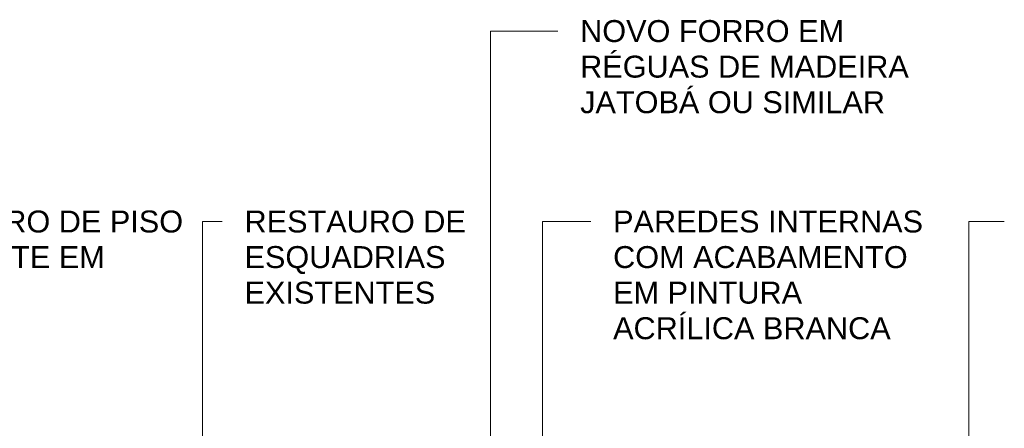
# Model space of a CAD drawing. Header units: millimetres. Extents: x -31894 to 53578, y -2162 to 8674.
# Tile 24 of 31: x 19697 to 24184, y 6758 to 8619. Entities that reach past the tile are written whole.
import ezdxf

# ---------------------------------------------------------------- set-up
doc = ezdxf.new("R2010")
doc.units = ezdxf.units.MM
doc.layers.add('G-ANNO-TEXT', color=231, linetype='Continuous', lineweight=9)
doc.styles.add('Arial_3', font='arial.ttf', dxfattribs={"height": 100})

msp = doc.modelspace()

# ---------------------------------------------------------------- linework, layer by layer
at = {"layer": 'G-ANNO-TEXT', "color": 250}
for p, q in [((21842.973, 8567.712), (22149.45, 8567.712)), ((21842.973, 4691.281), (21842.973, 8567.712)), ((20530.205, 7700.062), (20619.695, 7700.062)), ((20530.205, 3180.61), (20530.205, 7700.062)), ((22080.145, 7700.062), (22299.695, 7700.062)), ((22080.145, 4079.672), (22080.145, 7700.062)), ((24023.102, 7700.062), (24184.357, 7700.062)), ((24023.102, 1025.136), (24023.102, 7700.062))]:
    msp.add_line(p, q, dxfattribs=at)

# ---------------------------------------------------------------- texts
at = {"layer": 'G-ANNO-TEXT', "color": 7, "char_height": 100, "attachment_point": 1, "style": 'Arial_3'}
for s, insert, width in [('NOVO FORRO EM ', (22251.05, 8617.712), 1523.20625), ('RÉGUAS DE MADEIRA ', (22251.05, 8455.655), 1899.99938), ('JATOBÁ OU SIMILAR', (22251.05, 8293.597), 1715.61125), ('RESTAURO DE PISO ', (19059.784, 7750.062), 1755.69563), ('RESTAURO DE ', (20721.295, 7750.062), 1294.72531), ('PAREDES INTERNAS ', (22401.295, 7750.062), 1799.78844), ('EXISTENTE EM ', (19059.784, 7588.004), 1314.7675), ('ESQUADRIAS ', (20721.295, 7588.004), 1182.48906), ('COM ACABAMENTO ', (22401.295, 7588.004), 1699.5775), ('EXISTENTES', (20721.295, 7425.947), 1078.26969), ('EM PINTURA ', (22401.295, 7425.947), 1110.33719), ('ACRÍLICA BRANCA', (22401.295, 7263.89), 1567.29906)]:
    msp.add_mtext(s, dxfattribs=dict(at, insert=insert, width=width))

doc.saveas('drawing.dxf')
